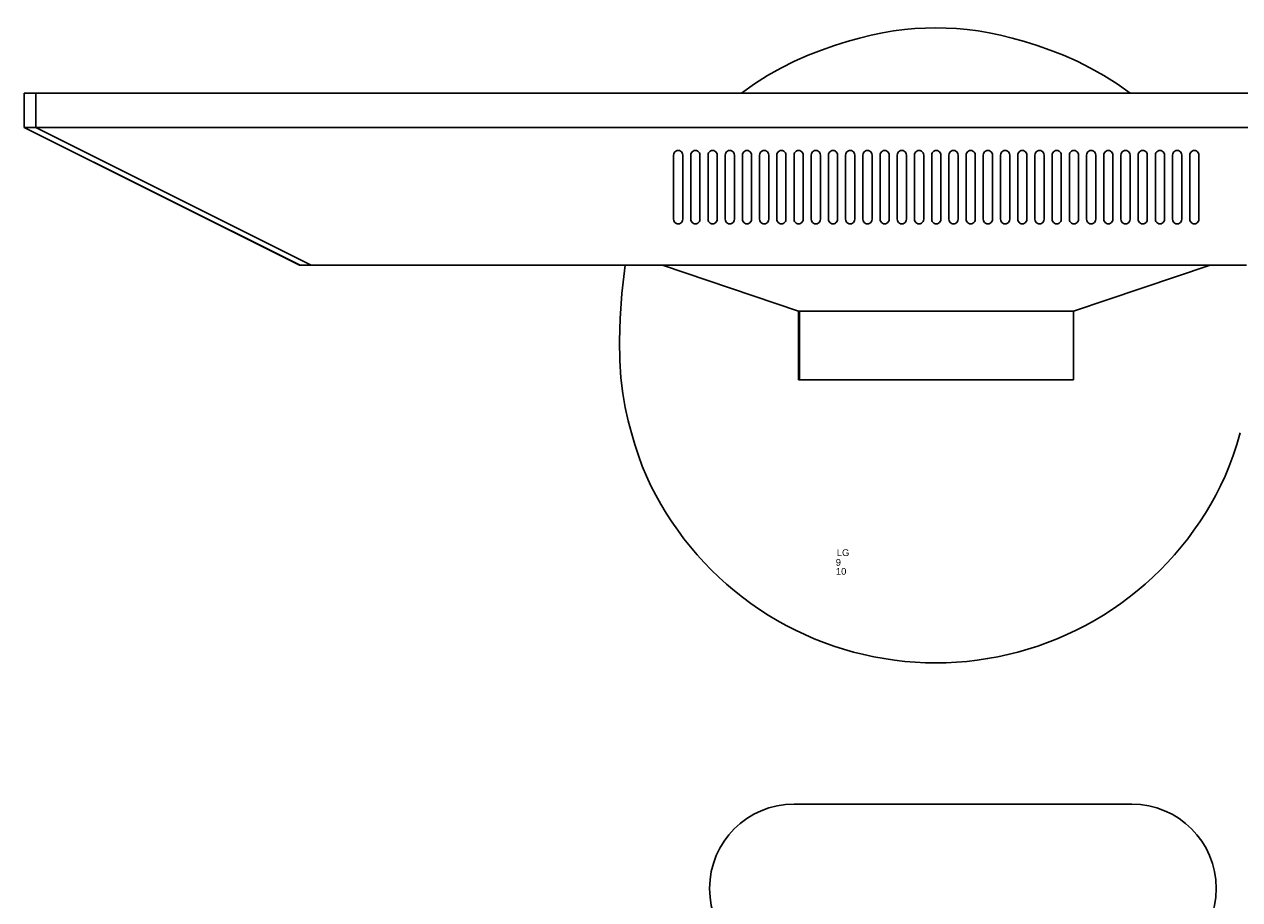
# Model space of a CAD drawing. Header units: inches. Extents: x 38 to 872, y -154 to 346.
# Tile 82 of 99: x 578 to 614, y 210 to 236. Entities that reach past the tile are written whole.
import ezdxf

# ---------------------------------------------------------------- set-up
doc = ezdxf.new("R2010")
doc.units = ezdxf.units.IN
doc.header["$MEASUREMENT"] = 0
doc.layers.add('Edges', color=7, linetype='Continuous')
doc.styles.get("Standard").update_dxf_attribs({"font": 'arial.ttf'})

# ---------------------------------------------------------------- blocks, each defined once
blk = doc.blocks.new('Mesa')
blk.add_lwpolyline([(45.115, 60.723), (35.115, 60.723)])
for centre, start, end in [((35.115, 58.223), 90, 270), ((45.115, 58.223), 270, 90)]:
    blk.add_arc(centre, 2.5, start, end)
for tag, p, flags in [('ID', (4.63, 109.471), 1), ('PC_DISPONIBLES', (4.666, 106.305), 3), ('PC_ACTUALES', (4.642, 104.708), 1)]:
    blk.add_attdef(tag, p, '', height=1, dxfattribs=dict(flags=flags))
blk.add_attdef('POSICION', (4.604, 107.926), '', height=1)
blk = doc.blocks.new('Monitor')
at = {"layer": 'Edges'}
for p, q in [((-3.948, -0.88), (-3.948, 1.157)), ((-3.948, 1.157), (-3.92, 1.157)), ((-3.92, -0.88), (-3.92, 1.157)), ((-3.92, 1.157), (4.192, 1.157)), ((4.192, -0.88), (4.192, 1.157)), ((-7.98, -2.239), (-3.948, -0.88)), ((-3.92, -0.88), (-3.948, -0.88)), ((4.192, -0.88), (-3.92, -0.88)), ((8.235, -2.239), (4.192, -0.88)), ((-26.873, -6.314), (-18.71, -2.239)), ((-26.873, -6.314), (-18.722, -2.239)), ((-18.382, -2.239), (-26.533, -6.314)), ((-18.71, -2.239), (-18.722, -2.239)), ((-18.382, -2.239), (-18.71, -2.239)), ((-9.083, -2.239), (-18.382, -2.239)), ((-7.98, -2.239), (-9.083, -2.239)), ((8.235, -2.239), (-7.98, -2.239)), ((9.31, -2.239), (8.235, -2.239)), ((-7.645, -3.562), (-7.65, -3.597)), ((-7.65, -3.597), (-7.65, -5.499)), ((-7.645, -3.562), (-7.632, -3.529)), ((-7.61, -3.501), (-7.632, -3.529)), ((-7.582, -3.48), (-7.61, -3.501)), ((-7.549, -3.466), (-7.582, -3.48)), ((-7.514, -3.462), (-7.549, -3.466)), ((-7.479, -3.466), (-7.514, -3.462)), ((-7.446, -3.48), (-7.479, -3.466)), ((-7.418, -3.501), (-7.446, -3.48)), ((-7.397, -3.529), (-7.418, -3.501)), ((-7.383, -3.562), (-7.397, -3.529)), ((-7.378, -3.597), (-7.383, -3.562)), ((-7.378, -5.499), (-7.378, -3.597)), ((-7.141, -3.597), (-7.136, -3.562)), ((-7.141, -5.499), (-7.141, -3.597)), ((-7.136, -3.562), (-7.122, -3.529)), ((-7.122, -3.529), (-7.101, -3.501)), ((-7.101, -3.501), (-7.073, -3.48)), ((-7.073, -3.48), (-7.04, -3.466)), ((-7.04, -3.466), (-7.005, -3.462)), ((-7.005, -3.462), (-6.97, -3.466)), ((-6.97, -3.466), (-6.937, -3.48)), ((-6.937, -3.48), (-6.909, -3.501)), ((-6.909, -3.501), (-6.887, -3.529)), ((-6.887, -3.529), (-6.874, -3.562)), ((-6.874, -3.562), (-6.869, -3.597)), ((-6.869, -3.597), (-6.869, -5.499)), ((-6.631, -3.597), (-6.627, -3.562)), ((-6.631, -5.499), (-6.631, -3.597)), ((-6.627, -3.562), (-6.613, -3.529)), ((-6.613, -3.529), (-6.591, -3.501)), ((-6.591, -3.501), (-6.563, -3.48)), ((-6.563, -3.48), (-6.531, -3.466)), ((-6.531, -3.466), (-6.495, -3.462)), ((-6.495, -3.462), (-6.46, -3.466)), ((-6.46, -3.466), (-6.427, -3.48)), ((-6.427, -3.48), (-6.399, -3.501)), ((-6.399, -3.501), (-6.378, -3.529)), ((-6.378, -3.529), (-6.364, -3.562)), ((-6.364, -3.562), (-6.36, -3.597)), ((-6.36, -3.597), (-6.36, -5.499)), ((-6.122, -3.597), (-6.117, -3.562)), ((-6.122, -3.597), (-6.122, -5.499)), ((-6.117, -3.562), (-6.104, -3.529)), ((-6.104, -3.529), (-6.082, -3.501)), ((-6.082, -3.501), (-6.054, -3.48)), ((-6.054, -3.48), (-6.021, -3.466)), ((-6.021, -3.466), (-5.986, -3.462)), ((-5.986, -3.462), (-5.951, -3.466)), ((-5.951, -3.466), (-5.918, -3.48)), ((-5.918, -3.48), (-5.89, -3.501)), ((-5.89, -3.501), (-5.868, -3.529)), ((-5.868, -3.529), (-5.855, -3.562)), ((-5.855, -3.562), (-5.85, -3.597)), ((-5.85, -3.597), (-5.85, -5.499)), ((-5.612, -3.597), (-5.608, -3.562)), ((-5.612, -3.597), (-5.612, -5.499)), ((-5.608, -3.562), (-5.594, -3.529)), ((-5.594, -3.529), (-5.573, -3.501)), ((-5.573, -3.501), (-5.544, -3.48)), ((-5.544, -3.48), (-5.512, -3.466)), ((-5.512, -3.466), (-5.477, -3.462)), ((-5.477, -3.462), (-5.441, -3.466)), ((-5.441, -3.466), (-5.409, -3.48)), ((-5.409, -3.48), (-5.38, -3.501)), ((-5.38, -3.501), (-5.359, -3.529)), ((-5.359, -3.529), (-5.345, -3.562)), ((-5.345, -3.562), (-5.341, -3.597)), ((-5.341, -3.597), (-5.341, -5.499)), ((-5.103, -3.597), (-5.098, -3.562)), ((-5.103, -3.597), (-5.103, -5.499)), ((-5.085, -3.529), (-5.098, -3.562)), ((-5.063, -3.501), (-5.085, -3.529)), ((-5.035, -3.48), (-5.063, -3.501)), ((-5.002, -3.466), (-5.035, -3.48)), ((-4.967, -3.462), (-5.002, -3.466)), ((-4.932, -3.466), (-4.967, -3.462)), ((-4.899, -3.48), (-4.932, -3.466)), ((-4.871, -3.501), (-4.899, -3.48)), ((-4.849, -3.529), (-4.871, -3.501)), ((-4.836, -3.562), (-4.849, -3.529)), ((-4.831, -3.597), (-4.836, -3.562)), ((-4.831, -5.499), (-4.831, -3.597)), ((-4.589, -3.562), (-4.594, -3.597)), ((-4.594, -3.597), (-4.594, -5.499)), ((-4.575, -3.529), (-4.589, -3.562)), ((-4.554, -3.501), (-4.575, -3.529)), ((-4.526, -3.48), (-4.554, -3.501)), ((-4.493, -3.466), (-4.526, -3.48)), ((-4.458, -3.462), (-4.493, -3.466)), ((-4.423, -3.466), (-4.458, -3.462)), ((-4.39, -3.48), (-4.423, -3.466)), ((-4.362, -3.501), (-4.39, -3.48)), ((-4.34, -3.529), (-4.362, -3.501)), ((-4.326, -3.562), (-4.34, -3.529)), ((-4.322, -3.597), (-4.326, -3.562)), ((-4.322, -5.499), (-4.322, -3.597)), ((-4.079, -3.562), (-4.084, -3.597)), ((-4.084, -3.597), (-4.084, -5.499)), ((-4.066, -3.529), (-4.079, -3.562)), ((-4.044, -3.501), (-4.066, -3.529)), ((-4.016, -3.48), (-4.044, -3.501)), ((-3.983, -3.466), (-4.016, -3.48)), ((-3.948, -3.462), (-3.983, -3.466)), ((-3.913, -3.466), (-3.948, -3.462)), ((-3.88, -3.48), (-3.913, -3.466)), ((-3.852, -3.501), (-3.88, -3.48)), ((-3.831, -3.529), (-3.852, -3.501)), ((-3.817, -3.562), (-3.831, -3.529)), ((-3.812, -3.597), (-3.817, -3.562)), ((-3.812, -5.499), (-3.812, -3.597)), ((-3.57, -3.562), (-3.575, -3.597)), ((-3.575, -3.597), (-3.575, -5.499)), ((-3.556, -3.529), (-3.57, -3.562)), ((-3.535, -3.501), (-3.556, -3.529)), ((-3.507, -3.48), (-3.535, -3.501)), ((-3.474, -3.466), (-3.507, -3.48)), ((-3.439, -3.462), (-3.474, -3.466)), ((-3.404, -3.466), (-3.439, -3.462)), ((-3.371, -3.48), (-3.404, -3.466)), ((-3.343, -3.501), (-3.371, -3.48)), ((-3.321, -3.529), (-3.343, -3.501)), ((-3.308, -3.562), (-3.321, -3.529)), ((-3.303, -3.597), (-3.308, -3.562)), ((-3.303, -5.499), (-3.303, -3.597)), ((-3.065, -3.597), (-3.061, -3.562)), ((-3.065, -3.597), (-3.065, -5.499)), ((-3.061, -3.562), (-3.047, -3.529)), ((-3.047, -3.529), (-3.025, -3.501)), ((-3.025, -3.501), (-2.997, -3.48)), ((-2.997, -3.48), (-2.965, -3.466)), ((-2.965, -3.466), (-2.929, -3.462)), ((-2.929, -3.462), (-2.894, -3.466)), ((-2.894, -3.466), (-2.861, -3.48)), ((-2.861, -3.48), (-2.833, -3.501)), ((-2.833, -3.501), (-2.812, -3.529)), ((-2.812, -3.529), (-2.798, -3.562)), ((-2.798, -3.562), (-2.794, -3.597)), ((-2.794, -3.597), (-2.794, -5.499)), ((-2.556, -3.597), (-2.551, -3.562)), ((-2.556, -3.597), (-2.556, -5.499)), ((-2.551, -3.562), (-2.538, -3.529)), ((-2.538, -3.529), (-2.516, -3.501)), ((-2.516, -3.501), (-2.488, -3.48)), ((-2.488, -3.48), (-2.455, -3.466)), ((-2.455, -3.466), (-2.42, -3.462)), ((-2.42, -3.462), (-2.385, -3.466)), ((-2.385, -3.466), (-2.352, -3.48)), ((-2.352, -3.48), (-2.324, -3.501)), ((-2.324, -3.501), (-2.302, -3.529)), ((-2.302, -3.529), (-2.289, -3.562)), ((-2.289, -3.562), (-2.284, -3.597)), ((-2.284, -3.597), (-2.284, -5.499)), ((-2.046, -3.597), (-2.042, -3.562)), ((-2.046, -3.597), (-2.046, -5.499)), ((-2.042, -3.562), (-2.028, -3.529)), ((-2.028, -3.529), (-2.007, -3.501)), ((-2.007, -3.501), (-1.978, -3.48)), ((-1.978, -3.48), (-1.946, -3.466)), ((-1.946, -3.466), (-1.91, -3.462)), ((-1.91, -3.462), (-1.875, -3.466)), ((-1.875, -3.466), (-1.843, -3.48)), ((-1.843, -3.48), (-1.814, -3.501)), ((-1.814, -3.501), (-1.793, -3.529)), ((-1.793, -3.529), (-1.779, -3.562)), ((-1.779, -3.562), (-1.775, -3.597)), ((-1.775, -3.597), (-1.775, -5.499)), ((-1.532, -3.562), (-1.537, -3.597)), ((-1.537, -3.597), (-1.537, -5.499)), ((-1.519, -3.529), (-1.532, -3.562)), ((-1.497, -3.501), (-1.519, -3.529)), ((-1.469, -3.48), (-1.497, -3.501)), ((-1.436, -3.466), (-1.469, -3.48)), ((-1.401, -3.462), (-1.436, -3.466)), ((-1.366, -3.466), (-1.401, -3.462)), ((-1.333, -3.48), (-1.366, -3.466)), ((-1.305, -3.501), (-1.333, -3.48)), ((-1.283, -3.529), (-1.305, -3.501)), ((-1.27, -3.562), (-1.283, -3.529)), ((-1.265, -3.597), (-1.27, -3.562)), ((-1.265, -5.499), (-1.265, -3.597)), ((-1.023, -3.562), (-1.027, -3.597)), ((-1.027, -3.597), (-1.027, -5.499)), ((-1.009, -3.529), (-1.023, -3.562)), ((-0.988, -3.501), (-1.009, -3.529)), ((-0.96, -3.48), (-0.988, -3.501)), ((-0.927, -3.466), (-0.96, -3.48)), ((-0.892, -3.462), (-0.927, -3.466)), ((-0.856, -3.466), (-0.892, -3.462)), ((-0.824, -3.48), (-0.856, -3.466)), ((-0.796, -3.501), (-0.824, -3.48)), ((-0.774, -3.529), (-0.796, -3.501)), ((-0.76, -3.562), (-0.774, -3.529)), ((-0.756, -3.597), (-0.76, -3.562)), ((-0.756, -5.499), (-0.756, -3.597)), ((-0.513, -3.562), (-0.518, -3.597)), ((-0.518, -3.597), (-0.518, -5.499)), ((-0.5, -3.529), (-0.513, -3.562)), ((-0.478, -3.501), (-0.5, -3.529)), ((-0.45, -3.48), (-0.478, -3.501)), ((-0.417, -3.466), (-0.45, -3.48)), ((-0.382, -3.462), (-0.417, -3.466)), ((-0.347, -3.466), (-0.382, -3.462)), ((-0.314, -3.48), (-0.347, -3.466)), ((-0.286, -3.501), (-0.314, -3.48)), ((-0.265, -3.529), (-0.286, -3.501)), ((-0.251, -3.562), (-0.265, -3.529)), ((-0.246, -3.597), (-0.251, -3.562)), ((-0.246, -5.499), (-0.246, -3.597)), ((-0.009, -3.597), (-0.004, -3.562)), ((-0.009, -3.597), (-0.009, -5.499)), ((-0.004, -3.562), (0.01, -3.529)), ((0.01, -3.529), (0.031, -3.501)), ((0.031, -3.501), (0.059, -3.48)), ((0.059, -3.48), (0.092, -3.466)), ((0.092, -3.466), (0.127, -3.462)), ((0.127, -3.462), (0.162, -3.466)), ((0.162, -3.466), (0.195, -3.48)), ((0.195, -3.48), (0.223, -3.501)), ((0.223, -3.501), (0.245, -3.529)), ((0.245, -3.529), (0.258, -3.562)), ((0.258, -3.562), (0.263, -3.597)), ((0.263, -3.597), (0.263, -5.499)), ((0.501, -3.597), (0.505, -3.562)), ((0.501, -3.597), (0.501, -5.499)), ((0.519, -3.529), (0.505, -3.562)), ((0.541, -3.501), (0.519, -3.529)), ((0.569, -3.48), (0.541, -3.501)), ((0.602, -3.466), (0.569, -3.48)), ((0.637, -3.462), (0.602, -3.466)), ((0.672, -3.466), (0.637, -3.462)), ((0.705, -3.48), (0.672, -3.466)), ((0.733, -3.501), (0.705, -3.48)), ((0.754, -3.529), (0.733, -3.501)), ((0.768, -3.562), (0.754, -3.529)), ((0.773, -3.597), (0.768, -3.562)), ((0.773, -5.499), (0.773, -3.597)), ((1.015, -3.562), (1.01, -3.597)), ((1.01, -3.597), (1.01, -5.499)), ((1.028, -3.529), (1.015, -3.562)), ((1.05, -3.501), (1.028, -3.529)), ((1.078, -3.48), (1.05, -3.501)), ((1.111, -3.466), (1.078, -3.48)), ((1.146, -3.462), (1.111, -3.466)), ((1.181, -3.466), (1.146, -3.462)), ((1.214, -3.48), (1.181, -3.466)), ((1.242, -3.501), (1.214, -3.48)), ((1.264, -3.529), (1.242, -3.501)), ((1.277, -3.562), (1.264, -3.529)), ((1.282, -3.597), (1.277, -3.562)), ((1.282, -5.499), (1.282, -3.597)), ((1.524, -3.562), (1.52, -3.597)), ((1.52, -3.597), (1.52, -5.499)), ((1.538, -3.529), (1.524, -3.562)), ((1.559, -3.501), (1.538, -3.529)), ((1.588, -3.48), (1.559, -3.501)), ((1.62, -3.466), (1.588, -3.48)), ((1.656, -3.462), (1.62, -3.466)), ((1.691, -3.466), (1.656, -3.462)), ((1.723, -3.48), (1.691, -3.466)), ((1.752, -3.501), (1.723, -3.48)), ((1.773, -3.529), (1.752, -3.501)), ((1.787, -3.562), (1.773, -3.529)), ((1.791, -3.597), (1.787, -3.562)), ((1.791, -5.499), (1.791, -3.597)), ((2.034, -3.562), (2.029, -3.597)), ((2.029, -3.597), (2.029, -5.499)), ((2.047, -3.529), (2.034, -3.562)), ((2.069, -3.501), (2.047, -3.529)), ((2.097, -3.48), (2.069, -3.501)), ((2.13, -3.466), (2.097, -3.48)), ((2.165, -3.462), (2.13, -3.466)), ((2.2, -3.466), (2.165, -3.462)), ((2.233, -3.48), (2.2, -3.466)), ((2.261, -3.501), (2.233, -3.48)), ((2.283, -3.529), (2.261, -3.501)), ((2.296, -3.562), (2.283, -3.529)), ((2.301, -3.597), (2.296, -3.562)), ((2.301, -5.499), (2.301, -3.597)), ((2.543, -3.562), (2.539, -3.597)), ((2.539, -3.597), (2.539, -5.499)), ((2.557, -3.529), (2.543, -3.562)), ((2.578, -3.501), (2.557, -3.529)), ((2.606, -3.48), (2.578, -3.501)), ((2.639, -3.466), (2.606, -3.48)), ((2.674, -3.462), (2.639, -3.466)), ((2.71, -3.466), (2.674, -3.462)), ((2.742, -3.48), (2.71, -3.466)), ((2.77, -3.501), (2.742, -3.48)), ((2.792, -3.529), (2.77, -3.501)), ((2.806, -3.562), (2.792, -3.529)), ((2.81, -3.597), (2.806, -3.562)), ((2.81, -5.499), (2.81, -3.597)), ((3.053, -3.562), (3.048, -3.597)), ((3.048, -3.597), (3.048, -5.499)), ((3.053, -3.562), (3.066, -3.529)), ((3.066, -3.529), (3.088, -3.501)), ((3.088, -3.501), (3.116, -3.48)), ((3.116, -3.48), (3.149, -3.466)), ((3.149, -3.466), (3.184, -3.462)), ((3.184, -3.462), (3.219, -3.466)), ((3.219, -3.466), (3.252, -3.48)), ((3.28, -3.501), (3.252, -3.48)), ((3.301, -3.529), (3.28, -3.501)), ((3.315, -3.562), (3.301, -3.529)), ((3.32, -3.597), (3.315, -3.562)), ((3.32, -5.499), (3.32, -3.597)), ((3.562, -3.562), (3.557, -3.597)), ((3.557, -3.597), (3.557, -5.499)), ((3.576, -3.529), (3.562, -3.562)), ((3.597, -3.501), (3.576, -3.529)), ((3.625, -3.48), (3.597, -3.501)), ((3.658, -3.466), (3.625, -3.48)), ((3.693, -3.462), (3.658, -3.466)), ((3.728, -3.466), (3.693, -3.462)), ((3.761, -3.48), (3.728, -3.466)), ((3.789, -3.501), (3.761, -3.48)), ((3.811, -3.529), (3.789, -3.501)), ((3.825, -3.562), (3.811, -3.529)), ((3.829, -3.597), (3.825, -3.562)), ((3.829, -5.499), (3.829, -3.597)), ((4.071, -3.562), (4.067, -3.597)), ((4.067, -3.597), (4.067, -5.499)), ((4.085, -3.529), (4.071, -3.562)), ((4.107, -3.501), (4.085, -3.529)), ((4.135, -3.48), (4.107, -3.501)), ((4.168, -3.466), (4.135, -3.48)), ((4.203, -3.462), (4.168, -3.466)), ((4.238, -3.466), (4.203, -3.462)), ((4.271, -3.48), (4.238, -3.466)), ((4.299, -3.501), (4.271, -3.48)), ((4.32, -3.529), (4.299, -3.501)), ((4.334, -3.562), (4.32, -3.529)), ((4.339, -3.597), (4.334, -3.562)), ((4.339, -5.499), (4.339, -3.597)), ((4.581, -3.562), (4.576, -3.597)), ((4.576, -3.597), (4.576, -5.499)), ((4.595, -3.529), (4.581, -3.562)), ((4.616, -3.501), (4.595, -3.529)), ((4.644, -3.48), (4.616, -3.501)), ((4.677, -3.466), (4.644, -3.48)), ((4.712, -3.462), (4.677, -3.466)), ((4.747, -3.466), (4.712, -3.462)), ((4.78, -3.48), (4.747, -3.466)), ((4.808, -3.501), (4.78, -3.48)), ((4.83, -3.529), (4.808, -3.501)), ((4.843, -3.562), (4.83, -3.529)), ((4.848, -3.597), (4.843, -3.562)), ((4.848, -5.499), (4.848, -3.597)), ((5.086, -3.597), (5.09, -3.562)), ((5.086, -3.597), (5.086, -5.499)), ((5.104, -3.529), (5.09, -3.562)), ((5.126, -3.501), (5.104, -3.529)), ((5.154, -3.48), (5.126, -3.501)), ((5.186, -3.466), (5.154, -3.48)), ((5.222, -3.462), (5.186, -3.466)), ((5.257, -3.466), (5.222, -3.462)), ((5.29, -3.48), (5.257, -3.466)), ((5.318, -3.501), (5.29, -3.48)), ((5.339, -3.529), (5.318, -3.501)), ((5.353, -3.562), (5.339, -3.529)), ((5.357, -3.597), (5.353, -3.562)), ((5.357, -5.499), (5.357, -3.597)), ((5.6, -3.562), (5.595, -3.597)), ((5.595, -3.597), (5.595, -5.499)), ((5.613, -3.529), (5.6, -3.562)), ((5.635, -3.501), (5.613, -3.529)), ((5.663, -3.48), (5.635, -3.501)), ((5.696, -3.466), (5.663, -3.48)), ((5.731, -3.462), (5.696, -3.466)), ((5.766, -3.466), (5.731, -3.462)), ((5.799, -3.48), (5.766, -3.466)), ((5.827, -3.501), (5.799, -3.48)), ((5.849, -3.529), (5.827, -3.501)), ((5.862, -3.562), (5.849, -3.529)), ((5.867, -3.597), (5.862, -3.562)), ((5.867, -5.499), (5.867, -3.597)), ((6.109, -3.562), (6.105, -3.597)), ((6.105, -3.597), (6.105, -5.499)), ((6.123, -3.529), (6.109, -3.562)), ((6.144, -3.501), (6.123, -3.529)), ((6.173, -3.48), (6.144, -3.501)), ((6.205, -3.466), (6.173, -3.48)), ((6.24, -3.462), (6.205, -3.466)), ((6.276, -3.466), (6.24, -3.462)), ((6.308, -3.48), (6.276, -3.466)), ((6.337, -3.501), (6.308, -3.48)), ((6.358, -3.529), (6.337, -3.501)), ((6.372, -3.562), (6.358, -3.529)), ((6.376, -3.597), (6.372, -3.562)), ((6.376, -5.499), (6.376, -3.597)), ((6.614, -3.597), (6.619, -3.562)), ((6.614, -3.597), (6.614, -5.499)), ((6.632, -3.529), (6.619, -3.562)), ((6.654, -3.501), (6.632, -3.529)), ((6.682, -3.48), (6.654, -3.501)), ((6.715, -3.466), (6.682, -3.48)), ((6.75, -3.462), (6.715, -3.466)), ((6.785, -3.466), (6.75, -3.462)), ((6.818, -3.48), (6.785, -3.466)), ((6.846, -3.501), (6.818, -3.48)), ((6.868, -3.529), (6.846, -3.501)), ((6.881, -3.562), (6.868, -3.529)), ((6.886, -3.597), (6.881, -3.562)), ((6.886, -5.499), (6.886, -3.597)), ((7.128, -3.562), (7.123, -3.597)), ((7.123, -3.597), (7.123, -5.499)), ((7.142, -3.529), (7.128, -3.562)), ((7.163, -3.501), (7.142, -3.529)), ((7.191, -3.48), (7.163, -3.501)), ((7.224, -3.466), (7.191, -3.48)), ((7.259, -3.462), (7.224, -3.466)), ((7.294, -3.466), (7.259, -3.462)), ((7.327, -3.48), (7.294, -3.466)), ((7.355, -3.501), (7.327, -3.48)), ((7.377, -3.529), (7.355, -3.501)), ((7.391, -3.562), (7.377, -3.529)), ((7.395, -3.597), (7.391, -3.562)), ((7.395, -5.499), (7.395, -3.597)), ((7.638, -3.562), (7.633, -3.597)), ((7.633, -3.597), (7.633, -5.499)), ((7.638, -3.562), (7.651, -3.529)), ((7.651, -3.529), (7.673, -3.501)), ((7.673, -3.501), (7.701, -3.48)), ((7.701, -3.48), (7.734, -3.466)), ((7.769, -3.462), (7.734, -3.466)), ((7.804, -3.466), (7.769, -3.462)), ((7.837, -3.48), (7.804, -3.466)), ((7.865, -3.501), (7.837, -3.48)), ((7.886, -3.529), (7.865, -3.501)), ((7.9, -3.562), (7.886, -3.529)), ((7.905, -3.597), (7.9, -3.562)), ((7.905, -5.499), (7.905, -3.597)), ((-7.65, -5.499), (-7.645, -5.534)), ((-7.645, -5.534), (-7.632, -5.567)), ((-7.632, -5.567), (-7.61, -5.595)), ((-7.61, -5.595), (-7.582, -5.617)), ((-7.582, -5.617), (-7.549, -5.631)), ((-7.549, -5.631), (-7.514, -5.635)), ((-7.514, -5.635), (-7.479, -5.631)), ((-7.479, -5.631), (-7.446, -5.617)), ((-7.446, -5.617), (-7.418, -5.595)), ((-7.418, -5.595), (-7.397, -5.567)), ((-7.397, -5.567), (-7.383, -5.534)), ((-7.383, -5.534), (-7.378, -5.499)), ((-7.136, -5.534), (-7.141, -5.499)), ((-7.122, -5.567), (-7.136, -5.534)), ((-7.101, -5.595), (-7.122, -5.567)), ((-7.073, -5.617), (-7.101, -5.595)), ((-7.04, -5.631), (-7.073, -5.617)), ((-7.005, -5.635), (-7.04, -5.631)), ((-6.97, -5.631), (-7.005, -5.635)), ((-6.937, -5.617), (-6.97, -5.631)), ((-6.909, -5.595), (-6.937, -5.617)), ((-6.887, -5.567), (-6.909, -5.595)), ((-6.874, -5.534), (-6.887, -5.567)), ((-6.869, -5.499), (-6.874, -5.534)), ((-6.627, -5.534), (-6.631, -5.499)), ((-6.613, -5.567), (-6.627, -5.534)), ((-6.591, -5.595), (-6.613, -5.567)), ((-6.563, -5.617), (-6.591, -5.595)), ((-6.531, -5.631), (-6.563, -5.617)), ((-6.495, -5.635), (-6.531, -5.631)), ((-6.46, -5.631), (-6.495, -5.635)), ((-6.427, -5.617), (-6.46, -5.631)), ((-6.399, -5.595), (-6.427, -5.617)), ((-6.378, -5.567), (-6.399, -5.595)), ((-6.364, -5.534), (-6.378, -5.567)), ((-6.36, -5.499), (-6.364, -5.534)), ((-6.117, -5.534), (-6.122, -5.499)), ((-6.104, -5.567), (-6.117, -5.534)), ((-6.082, -5.595), (-6.104, -5.567)), ((-6.054, -5.617), (-6.082, -5.595)), ((-6.021, -5.631), (-6.054, -5.617)), ((-5.986, -5.635), (-6.021, -5.631)), ((-5.951, -5.631), (-5.986, -5.635)), ((-5.918, -5.617), (-5.951, -5.631)), ((-5.89, -5.595), (-5.918, -5.617)), ((-5.868, -5.567), (-5.89, -5.595)), ((-5.855, -5.534), (-5.868, -5.567)), ((-5.85, -5.499), (-5.855, -5.534)), ((-5.608, -5.534), (-5.612, -5.499)), ((-5.594, -5.567), (-5.608, -5.534)), ((-5.573, -5.595), (-5.594, -5.567)), ((-5.544, -5.617), (-5.573, -5.595)), ((-5.512, -5.631), (-5.544, -5.617)), ((-5.477, -5.635), (-5.512, -5.631)), ((-5.441, -5.631), (-5.477, -5.635)), ((-5.409, -5.617), (-5.441, -5.631)), ((-5.38, -5.595), (-5.409, -5.617)), ((-5.359, -5.567), (-5.38, -5.595)), ((-5.345, -5.534), (-5.359, -5.567)), ((-5.341, -5.499), (-5.345, -5.534)), ((-5.098, -5.534), (-5.103, -5.499)), ((-5.098, -5.534), (-5.085, -5.567)), ((-5.085, -5.567), (-5.063, -5.595)), ((-5.035, -5.617), (-5.063, -5.595)), ((-5.002, -5.631), (-5.035, -5.617)), ((-5.002, -5.631), (-4.967, -5.635)), ((-4.967, -5.635), (-4.932, -5.631)), ((-4.932, -5.631), (-4.899, -5.617)), ((-4.899, -5.617), (-4.871, -5.595)), ((-4.871, -5.595), (-4.849, -5.567)), ((-4.849, -5.567), (-4.836, -5.534)), ((-4.836, -5.534), (-4.831, -5.499)), ((-4.594, -5.499), (-4.589, -5.534)), ((-4.589, -5.534), (-4.575, -5.567)), ((-4.575, -5.567), (-4.554, -5.595)), ((-4.554, -5.595), (-4.526, -5.617)), ((-4.526, -5.617), (-4.493, -5.631)), ((-4.493, -5.631), (-4.458, -5.635)), ((-4.458, -5.635), (-4.423, -5.631)), ((-4.423, -5.631), (-4.39, -5.617)), ((-4.39, -5.617), (-4.362, -5.595)), ((-4.362, -5.595), (-4.34, -5.567)), ((-4.34, -5.567), (-4.326, -5.534)), ((-4.326, -5.534), (-4.322, -5.499)), ((-4.084, -5.499), (-4.079, -5.534)), ((-4.079, -5.534), (-4.066, -5.567)), ((-4.066, -5.567), (-4.044, -5.595)), ((-4.044, -5.595), (-4.016, -5.617)), ((-4.016, -5.617), (-3.983, -5.631)), ((-3.983, -5.631), (-3.948, -5.635)), ((-3.948, -5.635), (-3.913, -5.631)), ((-3.913, -5.631), (-3.88, -5.617)), ((-3.88, -5.617), (-3.852, -5.595)), ((-3.852, -5.595), (-3.831, -5.567)), ((-3.831, -5.567), (-3.817, -5.534)), ((-3.817, -5.534), (-3.812, -5.499)), ((-3.575, -5.499), (-3.57, -5.534)), ((-3.57, -5.534), (-3.556, -5.567)), ((-3.556, -5.567), (-3.535, -5.595)), ((-3.535, -5.595), (-3.507, -5.617)), ((-3.507, -5.617), (-3.474, -5.631)), ((-3.474, -5.631), (-3.439, -5.635)), ((-3.439, -5.635), (-3.404, -5.631)), ((-3.404, -5.631), (-3.371, -5.617)), ((-3.371, -5.617), (-3.343, -5.595)), ((-3.343, -5.595), (-3.321, -5.567)), ((-3.321, -5.567), (-3.308, -5.534)), ((-3.308, -5.534), (-3.303, -5.499)), ((-3.061, -5.534), (-3.065, -5.499)), ((-3.047, -5.567), (-3.061, -5.534)), ((-3.025, -5.595), (-3.047, -5.567)), ((-2.997, -5.617), (-3.025, -5.595)), ((-2.965, -5.631), (-2.997, -5.617)), ((-2.929, -5.635), (-2.965, -5.631)), ((-2.894, -5.631), (-2.929, -5.635)), ((-2.861, -5.617), (-2.894, -5.631)), ((-2.833, -5.595), (-2.861, -5.617)), ((-2.812, -5.567), (-2.833, -5.595)), ((-2.798, -5.534), (-2.812, -5.567)), ((-2.794, -5.499), (-2.798, -5.534)), ((-2.551, -5.534), (-2.556, -5.499)), ((-2.538, -5.567), (-2.551, -5.534)), ((-2.516, -5.595), (-2.538, -5.567)), ((-2.488, -5.617), (-2.516, -5.595)), ((-2.455, -5.631), (-2.488, -5.617)), ((-2.42, -5.635), (-2.455, -5.631)), ((-2.385, -5.631), (-2.42, -5.635)), ((-2.352, -5.617), (-2.385, -5.631)), ((-2.324, -5.595), (-2.352, -5.617)), ((-2.302, -5.567), (-2.324, -5.595)), ((-2.289, -5.534), (-2.302, -5.567)), ((-2.284, -5.499), (-2.289, -5.534)), ((-2.042, -5.534), (-2.046, -5.499)), ((-2.028, -5.567), (-2.042, -5.534)), ((-2.007, -5.595), (-2.028, -5.567)), ((-1.978, -5.617), (-2.007, -5.595)), ((-1.946, -5.631), (-1.978, -5.617)), ((-1.91, -5.635), (-1.946, -5.631)), ((-1.875, -5.631), (-1.91, -5.635)), ((-1.843, -5.617), (-1.875, -5.631)), ((-1.814, -5.595), (-1.843, -5.617)), ((-1.793, -5.567), (-1.814, -5.595)), ((-1.779, -5.534), (-1.793, -5.567)), ((-1.775, -5.499), (-1.779, -5.534)), ((-1.537, -5.499), (-1.532, -5.534)), ((-1.532, -5.534), (-1.519, -5.567)), ((-1.519, -5.567), (-1.497, -5.595)), ((-1.497, -5.595), (-1.469, -5.617)), ((-1.469, -5.617), (-1.436, -5.631)), ((-1.436, -5.631), (-1.401, -5.635)), ((-1.401, -5.635), (-1.366, -5.631)), ((-1.366, -5.631), (-1.333, -5.617)), ((-1.333, -5.617), (-1.305, -5.595)), ((-1.305, -5.595), (-1.283, -5.567)), ((-1.283, -5.567), (-1.27, -5.534)), ((-1.27, -5.534), (-1.265, -5.499)), ((-1.027, -5.499), (-1.023, -5.534)), ((-1.023, -5.534), (-1.009, -5.567)), ((-1.009, -5.567), (-0.988, -5.595)), ((-0.988, -5.595), (-0.96, -5.617)), ((-0.96, -5.617), (-0.927, -5.631)), ((-0.927, -5.631), (-0.892, -5.635)), ((-0.892, -5.635), (-0.856, -5.631)), ((-0.856, -5.631), (-0.824, -5.617)), ((-0.824, -5.617), (-0.796, -5.595)), ((-0.796, -5.595), (-0.774, -5.567)), ((-0.774, -5.567), (-0.76, -5.534)), ((-0.76, -5.534), (-0.756, -5.499)), ((-0.518, -5.499), (-0.513, -5.534)), ((-0.513, -5.534), (-0.5, -5.567)), ((-0.5, -5.567), (-0.478, -5.595)), ((-0.478, -5.595), (-0.45, -5.617)), ((-0.45, -5.617), (-0.417, -5.631)), ((-0.417, -5.631), (-0.382, -5.635)), ((-0.382, -5.635), (-0.347, -5.631)), ((-0.347, -5.631), (-0.314, -5.617)), ((-0.314, -5.617), (-0.286, -5.595)), ((-0.286, -5.595), (-0.265, -5.567)), ((-0.265, -5.567), (-0.251, -5.534)), ((-0.251, -5.534), (-0.246, -5.499)), ((-0.004, -5.534), (-0.009, -5.499)), ((0.01, -5.567), (-0.004, -5.534)), ((0.031, -5.595), (0.01, -5.567)), ((0.059, -5.617), (0.031, -5.595)), ((0.092, -5.631), (0.059, -5.617)), ((0.127, -5.635), (0.092, -5.631)), ((0.162, -5.631), (0.127, -5.635)), ((0.195, -5.617), (0.162, -5.631)), ((0.223, -5.595), (0.195, -5.617)), ((0.245, -5.567), (0.223, -5.595)), ((0.258, -5.534), (0.245, -5.567)), ((0.263, -5.499), (0.258, -5.534)), ((0.501, -5.499), (0.505, -5.534)), ((0.505, -5.534), (0.519, -5.567)), ((0.519, -5.567), (0.541, -5.595)), ((0.541, -5.595), (0.569, -5.617)), ((0.569, -5.617), (0.602, -5.631)), ((0.602, -5.631), (0.637, -5.635)), ((0.637, -5.635), (0.672, -5.631)), ((0.672, -5.631), (0.705, -5.617)), ((0.705, -5.617), (0.733, -5.595)), ((0.733, -5.595), (0.754, -5.567)), ((0.754, -5.567), (0.768, -5.534)), ((0.768, -5.534), (0.773, -5.499)), ((1.01, -5.499), (1.015, -5.534)), ((1.015, -5.534), (1.028, -5.567)), ((1.028, -5.567), (1.05, -5.595)), ((1.05, -5.595), (1.078, -5.617)), ((1.078, -5.617), (1.111, -5.631)), ((1.111, -5.631), (1.146, -5.635)), ((1.146, -5.635), (1.181, -5.631)), ((1.181, -5.631), (1.214, -5.617)), ((1.214, -5.617), (1.242, -5.595)), ((1.242, -5.595), (1.264, -5.567)), ((1.264, -5.567), (1.277, -5.534)), ((1.277, -5.534), (1.282, -5.499)), ((1.52, -5.499), (1.524, -5.534)), ((1.524, -5.534), (1.538, -5.567)), ((1.538, -5.567), (1.559, -5.595)), ((1.559, -5.595), (1.588, -5.617)), ((1.588, -5.617), (1.62, -5.631)), ((1.62, -5.631), (1.656, -5.635)), ((1.656, -5.635), (1.691, -5.631)), ((1.691, -5.631), (1.723, -5.617)), ((1.723, -5.617), (1.752, -5.595)), ((1.752, -5.595), (1.773, -5.567)), ((1.773, -5.567), (1.787, -5.534)), ((1.787, -5.534), (1.791, -5.499)), ((2.029, -5.499), (2.034, -5.534)), ((2.034, -5.534), (2.047, -5.567)), ((2.047, -5.567), (2.069, -5.595)), ((2.069, -5.595), (2.097, -5.617)), ((2.097, -5.617), (2.13, -5.631)), ((2.13, -5.631), (2.165, -5.635)), ((2.165, -5.635), (2.2, -5.631)), ((2.2, -5.631), (2.233, -5.617)), ((2.233, -5.617), (2.261, -5.595)), ((2.261, -5.595), (2.283, -5.567)), ((2.283, -5.567), (2.296, -5.534)), ((2.296, -5.534), (2.301, -5.499)), ((2.539, -5.499), (2.543, -5.534)), ((2.543, -5.534), (2.557, -5.567)), ((2.557, -5.567), (2.578, -5.595)), ((2.578, -5.595), (2.606, -5.617)), ((2.606, -5.617), (2.639, -5.631)), ((2.639, -5.631), (2.674, -5.635)), ((2.674, -5.635), (2.71, -5.631)), ((2.71, -5.631), (2.742, -5.617)), ((2.742, -5.617), (2.77, -5.595)), ((2.77, -5.595), (2.792, -5.567)), ((2.792, -5.567), (2.806, -5.534)), ((2.806, -5.534), (2.81, -5.499)), ((3.048, -5.499), (3.053, -5.534)), ((3.053, -5.534), (3.066, -5.567)), ((3.066, -5.567), (3.088, -5.595)), ((3.088, -5.595), (3.116, -5.617)), ((3.116, -5.617), (3.149, -5.631)), ((3.149, -5.631), (3.184, -5.635)), ((3.184, -5.635), (3.219, -5.631)), ((3.219, -5.631), (3.252, -5.617)), ((3.252, -5.617), (3.28, -5.595)), ((3.28, -5.595), (3.301, -5.567)), ((3.301, -5.567), (3.315, -5.534)), ((3.315, -5.534), (3.32, -5.499)), ((3.557, -5.499), (3.562, -5.534)), ((3.562, -5.534), (3.576, -5.567)), ((3.576, -5.567), (3.597, -5.595)), ((3.597, -5.595), (3.625, -5.617)), ((3.625, -5.617), (3.658, -5.631)), ((3.658, -5.631), (3.693, -5.635)), ((3.693, -5.635), (3.728, -5.631)), ((3.728, -5.631), (3.761, -5.617)), ((3.761, -5.617), (3.789, -5.595)), ((3.789, -5.595), (3.811, -5.567)), ((3.811, -5.567), (3.825, -5.534)), ((3.825, -5.534), (3.829, -5.499)), ((4.067, -5.499), (4.071, -5.534)), ((4.071, -5.534), (4.085, -5.567)), ((4.085, -5.567), (4.107, -5.595)), ((4.107, -5.595), (4.135, -5.617)), ((4.135, -5.617), (4.168, -5.631)), ((4.168, -5.631), (4.203, -5.635)), ((4.203, -5.635), (4.238, -5.631)), ((4.238, -5.631), (4.271, -5.617)), ((4.271, -5.617), (4.299, -5.595)), ((4.299, -5.595), (4.32, -5.567)), ((4.32, -5.567), (4.334, -5.534)), ((4.334, -5.534), (4.339, -5.499)), ((4.576, -5.499), (4.581, -5.534)), ((4.581, -5.534), (4.595, -5.567)), ((4.595, -5.567), (4.616, -5.595)), ((4.616, -5.595), (4.644, -5.617)), ((4.644, -5.617), (4.677, -5.631)), ((4.677, -5.631), (4.712, -5.635)), ((4.712, -5.635), (4.747, -5.631)), ((4.747, -5.631), (4.78, -5.617)), ((4.78, -5.617), (4.808, -5.595)), ((4.808, -5.595), (4.83, -5.567)), ((4.83, -5.567), (4.843, -5.534)), ((4.843, -5.534), (4.848, -5.499)), ((5.09, -5.534), (5.086, -5.499)), ((5.104, -5.567), (5.09, -5.534)), ((5.104, -5.567), (5.126, -5.595)), ((5.126, -5.595), (5.154, -5.617)), ((5.154, -5.617), (5.186, -5.631)), ((5.186, -5.631), (5.222, -5.635)), ((5.222, -5.635), (5.257, -5.631)), ((5.257, -5.631), (5.29, -5.617)), ((5.29, -5.617), (5.318, -5.595)), ((5.318, -5.595), (5.339, -5.567)), ((5.339, -5.567), (5.353, -5.534)), ((5.353, -5.534), (5.357, -5.499)), ((5.595, -5.499), (5.6, -5.534)), ((5.6, -5.534), (5.613, -5.567)), ((5.613, -5.567), (5.635, -5.595)), ((5.635, -5.595), (5.663, -5.617)), ((5.663, -5.617), (5.696, -5.631)), ((5.696, -5.631), (5.731, -5.635)), ((5.731, -5.635), (5.766, -5.631)), ((5.766, -5.631), (5.799, -5.617)), ((5.799, -5.617), (5.827, -5.595)), ((5.827, -5.595), (5.849, -5.567)), ((5.849, -5.567), (5.862, -5.534)), ((5.862, -5.534), (5.867, -5.499)), ((6.105, -5.499), (6.109, -5.534)), ((6.109, -5.534), (6.123, -5.567)), ((6.123, -5.567), (6.144, -5.595)), ((6.144, -5.595), (6.173, -5.617)), ((6.173, -5.617), (6.205, -5.631)), ((6.205, -5.631), (6.24, -5.635)), ((6.24, -5.635), (6.276, -5.631)), ((6.276, -5.631), (6.308, -5.617)), ((6.308, -5.617), (6.337, -5.595)), ((6.337, -5.595), (6.358, -5.567)), ((6.358, -5.567), (6.372, -5.534)), ((6.372, -5.534), (6.376, -5.499)), ((6.619, -5.534), (6.614, -5.499)), ((6.632, -5.567), (6.619, -5.534)), ((6.654, -5.595), (6.632, -5.567)), ((6.682, -5.617), (6.654, -5.595)), ((6.715, -5.631), (6.682, -5.617)), ((6.75, -5.635), (6.715, -5.631)), ((6.785, -5.631), (6.75, -5.635)), ((6.818, -5.617), (6.785, -5.631)), ((6.846, -5.595), (6.818, -5.617)), ((6.846, -5.595), (6.868, -5.567)), ((6.868, -5.567), (6.881, -5.534)), ((6.881, -5.534), (6.886, -5.499)), ((7.123, -5.499), (7.128, -5.534)), ((7.128, -5.534), (7.142, -5.567)), ((7.142, -5.567), (7.163, -5.595)), ((7.163, -5.595), (7.191, -5.617)), ((7.191, -5.617), (7.224, -5.631)), ((7.224, -5.631), (7.259, -5.635)), ((7.259, -5.635), (7.294, -5.631)), ((7.294, -5.631), (7.327, -5.617)), ((7.327, -5.617), (7.355, -5.595)), ((7.355, -5.595), (7.377, -5.567)), ((7.377, -5.567), (7.391, -5.534)), ((7.391, -5.534), (7.395, -5.499)), ((7.633, -5.499), (7.638, -5.534)), ((7.638, -5.534), (7.651, -5.567)), ((7.651, -5.567), (7.673, -5.595)), ((7.673, -5.595), (7.701, -5.617)), ((7.701, -5.617), (7.734, -5.631)), ((7.734, -5.631), (7.769, -5.635)), ((7.769, -5.635), (7.804, -5.631)), ((7.804, -5.631), (7.837, -5.617)), ((7.837, -5.617), (7.865, -5.595)), ((7.865, -5.595), (7.886, -5.567)), ((7.886, -5.567), (7.9, -5.534)), ((7.9, -5.534), (7.905, -5.499)), ((-26.873, -7.333), (-26.873, -6.314)), ((-26.873, -6.314), (-26.533, -6.314)), ((-26.533, -6.314), (26.788, -6.314)), ((-26.533, -7.333), (-26.533, -6.314)), ((-26.533, -7.333), (-26.873, -7.333)), ((-5.637, -7.333), (-26.533, -7.333)), ((-5.637, -7.333), (5.863, -7.333)), ((5.863, -7.333), (26.788, -7.333))]:
    blk.add_line(p, q, dxfattribs=at)
for points in [[(9.128, 2.73), (9.027, 3.074), (8.919, 3.4), (8.802, 3.711), (8.678, 4.008), (8.545, 4.293), (8.405, 4.57), (8.255, 4.839), (8.097, 5.103), (7.93, 5.362), (7.755, 5.614), (7.572, 5.862), (7.381, 6.103), (7.182, 6.337), (6.975, 6.565), (6.761, 6.786), (6.54, 7), (6.312, 7.207), (6.077, 7.406), (5.836, 7.597), (5.589, 7.78), (5.336, 7.955), (5.078, 8.122), (4.814, 8.28), (4.545, 8.43), (4.271, 8.57), (3.993, 8.702), (3.711, 8.824), (3.425, 8.937), (3.135, 9.041), (2.842, 9.135), (2.546, 9.22), (2.248, 9.294), (1.947, 9.359), (1.645, 9.414), (1.34, 9.459), (1.035, 9.494), (0.728, 9.52), (0.421, 9.535), (0.113, 9.54), (-0.194, 9.535), (-0.502, 9.52), (-0.808, 9.494), (-1.114, 9.459), (-1.418, 9.414), (-1.721, 9.359), (-2.022, 9.294), (-2.32, 9.22), (-2.616, 9.135), (-2.909, 9.041), (-3.198, 8.937), (-3.485, 8.824), (-3.767, 8.702), (-4.045, 8.57), (-4.319, 8.43), (-4.587, 8.28), (-4.851, 8.122), (-5.11, 7.955), (-5.363, 7.78), (-5.61, 7.597), (-5.851, 7.406), (-6.086, 7.207), (-6.314, 7), (-6.535, 6.786), (-6.749, 6.565), (-6.955, 6.337), (-7.154, 6.103), (-7.345, 5.862), (-7.529, 5.614), (-7.704, 5.362), (-7.87, 5.103), (-8.029, 4.839), (-8.178, 4.57), (-8.319, 4.293), (-8.452, 4.008), (-8.576, 3.711), (-8.692, 3.4), (-8.801, 3.074), (-8.901, 2.73), (-8.995, 2.367), (-9.08, 1.98), (-9.154, 1.56), (-9.211, 1.098), (-9.246, 0.581), (-9.256, 0), (-9.235, -0.657), (-9.179, -1.399), (-9.083, -2.239)], [(-5.637, -7.333), (-5.257, -7.606), (-4.867, -7.854), (-4.47, -8.076), (-4.07, -8.275), (-3.67, -8.453), (-3.275, -8.609), (-2.887, -8.745), (-2.511, -8.863), (-2.15, -8.964), (-1.802, -9.049), (-1.465, -9.118), (-1.138, -9.173), (-0.818, -9.213), (-0.505, -9.242), (-0.195, -9.258), (0.113, -9.263), (0.421, -9.258), (0.731, -9.242), (1.045, -9.213), (1.364, -9.173), (1.691, -9.118), (2.028, -9.049), (2.376, -8.964), (2.738, -8.863), (3.113, -8.745), (3.501, -8.609), (3.896, -8.453), (4.296, -8.275), (4.696, -8.076), (5.093, -7.854), (5.484, -7.606), (5.863, -7.333)]]:
    blk.add_lwpolyline(points, dxfattribs=at)
for tag, p in [('PUESTO', (-2.849, 6.664)), ('ID', (-2.845, 6.929)), ('MARCA', (-2.82, 6.376))]:
    blk.add_attdef(tag, p, '', height=0.2)
at = {"flags": 9}
blk.add_attdef('TIEMPO_DE_USO', (-2.848, 6.11), '', height=0.2, dxfattribs=at)

msp = doc.modelspace()

# ---------------------------------------------------------------- block references
msp.add_blockref('Mesa', (565.824, 152.507))
ref = msp.add_blockref('Monitor', (605.023, 226.951), dxfattribs=dict(xscale=-1, rotation=180))
ref.add_attrib('ID', '10', (602.177, 220.022), dxfattribs={"height": 0.2})
ref.add_attrib('PUESTO', '9', (602.174, 220.287), dxfattribs={"height": 0.2})
ref.add_attrib('MARCA', 'LG', (602.203, 220.575), dxfattribs={"height": 0.2})

doc.saveas('drawing.dxf')
